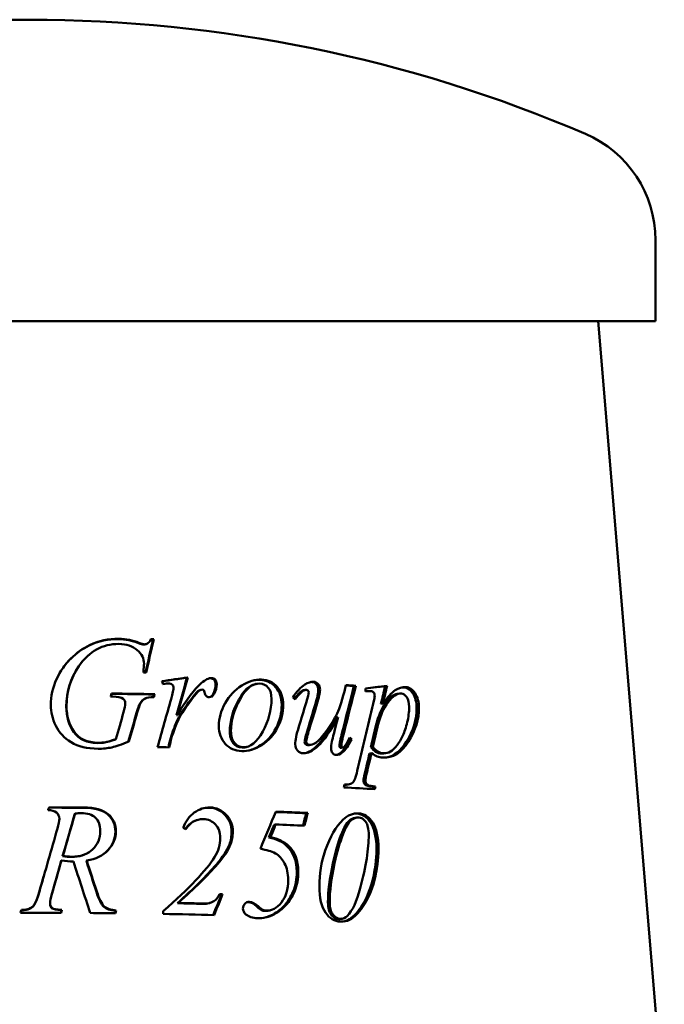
# Model space of a CAD drawing. Header units: millimetres. Extents: x 179 to 1081, y 166 to 725.
# Tile 4 of 4: x 803 to 986, y 446 to 725. Entities that reach past the tile are written whole.
import ezdxf

# ---------------------------------------------------------------- set-up
doc = ezdxf.new("R2010")
doc.units = ezdxf.units.MM
doc.header["$LTSCALE"] = 3
doc.layers.add('Widoczne (ISO)', color=7, linetype='Continuous', lineweight=50)

msp = doc.modelspace()

# ---------------------------------------------------------------- linework, layer by layer
at = {"layer": 'Widoczne (ISO)'}
for p, q in [((983.34, 639.25), (983.34, 662.25)), ((983.34, 639.25), (628.34, 639.25)), ((967.13, 639.25), (985.84, 414.75)), ((836.75, 547.94), (836.93, 548.02)), ((839.14, 547.71), (838.94, 547.62)), ((840.93, 548.95), (841.14, 549.03)), ((850.52, 538.13), (850.79, 538.21)), ((841.17, 533.38), (841.38, 533.47)), ((854.21, 534.6), (854.5, 534.69)), ((857.93, 533.5), (858.23, 533.58)), ((883.6, 534.57), (884.05, 534.65)), ((897.87, 535.78), (898.41, 535.87)), ((906.68, 535.75), (907.27, 535.84)), ((910.16, 533.54), (910.77, 533.62)), ((838.62, 532.21), (838.81, 532.29)), ((852.31, 532.81), (852.58, 532.89)), ((905.53, 530.76), (906.12, 530.84)), ((847.56, 527.47), (847.8, 527.55)), ((892.88, 526.81), (893.39, 526.89)), ((846.95, 524.04), (847.19, 524.12)), ((830.26, 520.6), (830.41, 520.69)), ((845.93, 521.06), (846.16, 521.14)), ((896.69, 520.56), (897.23, 520.64)), ((885.64, 519.09), (885.17, 519.01)), ((894.06, 516.82), (894.57, 516.9)), ((894.74, 518.3), (894.22, 518.21)), ((902.28, 516.67), (902.84, 516.76)), ((902.69, 518.4), (903.26, 518.49)), ((906.91, 516.71), (906.32, 516.63)), ((896.31, 507.88), (895.78, 507.79)), ((903.36, 507.22), (903.93, 507.3)), ((818.74, 499.51), (818.81, 499.59)), ((884.3, 499.68), (884.76, 499.76)), ((898.19, 498.4), (898.72, 498.48)), ((875.26, 496.41), (875.67, 496.5)), ((873.77, 492.81), (874.17, 492.89)), ((814.9, 486.25), (814.95, 486.33)), ((815.28, 487.49), (815.34, 487.57)), ((822.02, 486.2), (822.11, 486.28)), ((808.61, 477.2), (808.63, 477.28)), ((812.22, 476.75), (812.25, 476.84)), ((860.3, 476.62), (860.61, 476.7)), ((803.62, 472.19), (803.6, 472.28)), ((805.81, 472.54), (805.81, 472.62)), ((807.13, 473.54), (807.13, 473.62)), ((812.34, 472.7), (812.38, 472.78)), ((814.99, 472.18), (815.05, 472.26)), ((830.34, 472.05), (830.48, 472.13)), ((847.8, 474.16), (848.04, 474.24)), ((870.34, 473.23), (870.71, 473.31)), ((871.67, 472.21), (872.05, 472.29)), ((894.57, 469.79), (894.07, 469.7)), ((896.13, 469.39), (896.64, 469.47))]:
    msp.add_line(p, q, dxfattribs=at)
for centre, radius, start, end in [((805.84, 324.75), 400, 66.7905, 113.2095), ((950.56, 662.25), 32.78, 0, 66.7905)]:
    msp.add_arc(centre, radius, start, end, dxfattribs=at)
for points, knots in [([(811.94, 530.33), (811.94, 532.92), (812.48, 535.37), (813.56, 537.7), (814.65, 540.02), (816.01, 541.99), (817.64, 543.59), (819.27, 545.19), (821.04, 546.45), (822.94, 547.36)], [0, 0, 0, 0, 1, 1, 1, 2, 2, 2, 3, 3, 3, 3]), ([(838.35, 542.09), (838.35, 543.54), (837.72, 544.83), (836.45, 545.96), (835.18, 547.08), (833.43, 547.66), (831.18, 547.69)], [0, 0, 0, 0, 1, 1, 1, 2, 2, 2, 2]), ([(838.45, 547.58), (838.8, 547.58), (839.11, 547.66), (839.36, 547.83), (839.62, 547.99), (839.95, 548.4), (840.35, 549.04)], [0, 0, 0, 0, 1, 1, 1, 2, 2, 2, 2]), ([(815.16, 540.56), (815.88, 541.65), (816.68, 542.63), (817.57, 543.51), (819.19, 545.11), (820.95, 546.37), (822.84, 547.28)], [1.453805, 1.453805, 1.453805, 1.453805, 2, 2, 2, 3, 3, 3, 3]), ([(857.13, 537.96), (857.6, 537.95), (857.97, 537.8), (858.24, 537.5), (858.51, 537.21), (858.64, 536.79), (858.64, 536.23)], [0, 0, 0, 0, 1, 1, 1, 2, 2, 2, 2]), ([(857.44, 538.04), (857.9, 538.03), (858.27, 537.88), (858.55, 537.59), (858.82, 537.29), (858.95, 536.87), (858.95, 536.32)], [0, 0, 0, 0, 1, 1, 1, 2, 2, 2, 2]), ([(859.57, 524.43), (859.57, 526.6), (860.16, 528.75), (861.34, 530.89), (862.52, 533.03), (864.09, 534.7), (866.04, 535.9), (867.99, 537.1), (869.86, 537.66), (871.65, 537.6)], [0, 0, 0, 0, 1, 1, 1, 2, 2, 2, 3, 3, 3, 3]), ([(869.82, 536.3), (868.18, 535.94), (866.65, 534.49), (865.22, 531.94), (863.52, 528.9), (862.67, 525.86), (862.67, 522.81)], [0.160647, 0.160647, 0.160647, 0.160647, 1, 1, 1, 2, 2, 2, 2]), ([(871.15, 536.47), (869.15, 536.54), (867.28, 535.06), (865.57, 532.02), (863.86, 528.98), (863, 525.94), (863, 522.89)], [0, 0, 0, 0, 1, 1, 1, 2, 2, 2, 2]), ([(874.5, 532.13), (874.49, 533.49), (874.19, 534.55), (873.57, 535.3), (872.95, 536.04), (872.15, 536.44), (871.15, 536.47)], [0, 0, 0, 0, 1, 1, 1, 2, 2, 2, 2]), ([(871.26, 537.52), (873.06, 537.45), (874.52, 536.76), (875.67, 535.44), (876.81, 534.11), (877.38, 532.44), (877.39, 530.4)], [0, 0, 0, 0, 1, 1, 1, 2, 2, 2, 2]), ([(871.65, 537.6), (873.46, 537.54), (874.93, 536.84), (876.08, 535.52), (877.23, 534.2), (877.8, 532.52), (877.81, 530.48)], [0, 0, 0, 0, 1, 1, 1, 2, 2, 2, 2]), ([(885.99, 536.91), (886.51, 536.89), (886.93, 536.66), (887.26, 536.23), (887.59, 535.8), (887.75, 535.27), (887.76, 534.63)], [0, 0, 0, 0, 1, 1, 1, 2, 2, 2, 2]), ([(886.47, 536.99), (886.99, 536.97), (887.41, 536.74), (887.74, 536.31), (888.07, 535.88), (888.24, 535.35), (888.24, 534.71)], [0, 0, 0, 0, 1, 1, 1, 2, 2, 2, 2]), ([(856.79, 532.62), (856.46, 532.62), (856.18, 532.74), (855.95, 532.97), (855.73, 533.19), (855.58, 533.53), (855.52, 533.99)], [0, 0, 0, 0, 1, 1, 1, 2, 2, 2, 2]), ([(883.6, 534.57), (883.38, 534.53), (883.16, 534.44), (882.95, 534.3), (882.65, 534.11), (881.98, 533.42), (880.95, 532.21)], [0.338767, 0.338767, 0.338767, 0.338767, 1, 1, 1, 1.93395, 1.93395, 1.93395, 1.93395]), ([(884.39, 534.67), (884.06, 534.69), (883.73, 534.59), (883.4, 534.39), (883.08, 534.18), (882.33, 533.4), (881.16, 532.03)], [0, 0, 0, 0, 1, 1, 1, 2, 2, 2, 2]), ([(885.03, 534.01), (885.03, 534.17), (884.96, 534.32), (884.83, 534.46), (884.7, 534.59), (884.55, 534.67), (884.39, 534.67)], [0, 0, 0, 0, 1, 1, 1, 2, 2, 2, 2]), ([(885.29, 519.06), (885.74, 519.04), (886.32, 519.26), (887.04, 519.7), (887.76, 520.15), (888.71, 521.18), (889.89, 522.8), (891.06, 524.42), (892.03, 525.94), (892.78, 527.37), (893.53, 528.79), (894.32, 531.07), (895.14, 534.22)], [0, 0, 0, 0, 1, 1, 1, 2, 2, 2, 3, 3, 3, 4, 4, 4, 4]), ([(903.75, 532.99), (903.75, 533.38), (903.65, 533.69), (903.47, 533.92), (903.28, 534.15), (902.99, 534.28), (902.6, 534.3)], [0, 0, 0, 0, 1, 1, 1, 2, 2, 2, 2]), ([(910.16, 533.54), (909.08, 533.39), (908, 532.57), (906.93, 531.09), (905.67, 529.36), (904.75, 527.3), (904.19, 524.89)], [0.143005, 0.143005, 0.143005, 0.143005, 1, 1, 1, 2, 2, 2, 2]), ([(911.32, 533.64), (910.05, 533.72), (908.78, 532.91), (907.52, 531.18), (906.26, 529.45), (905.34, 527.38), (904.76, 524.98)], [0, 0, 0, 0, 1, 1, 1, 2, 2, 2, 2]), ([(906.12, 530.84), (907.4, 532.64), (908.54, 533.88), (909.53, 534.56), (910.53, 535.24), (911.54, 535.55), (912.57, 535.47)], [0, 0, 0, 0, 1, 1, 1, 2, 2, 2, 2]), ([(913.5, 529.85), (913.49, 531.02), (913.27, 531.93), (912.83, 532.59), (912.4, 533.25), (911.9, 533.59), (911.32, 533.64)], [0, 0, 0, 0, 1, 1, 1, 2, 2, 2, 2]), ([(911.95, 535.39), (912.96, 535.32), (913.82, 534.74), (914.54, 533.65), (915.26, 532.56), (915.63, 531.19), (915.64, 529.53)], [0, 0, 0, 0, 1, 1, 1, 2, 2, 2, 2]), ([(912.57, 535.47), (913.59, 535.4), (914.46, 534.82), (915.18, 533.73), (915.91, 532.65), (916.27, 531.27), (916.29, 529.62)], [0, 0, 0, 0, 1, 1, 1, 2, 2, 2, 2]), ([(838.62, 532.21), (838.59, 532.2), (838.56, 532.19), (838.54, 532.17), (838.03, 531.93), (837.6, 531.51), (837.23, 530.91)], [0.944858, 0.944858, 0.944858, 0.944858, 1, 1, 1, 2, 2, 2, 2]), ([(841.17, 532.62), (840.05, 532.62), (839.23, 532.5), (838.73, 532.26), (838.22, 532.01), (837.79, 531.59), (837.42, 530.99)], [0, 0, 0, 0, 1, 1, 1, 2, 2, 2, 2]), ([(866.53, 518.42), (868.49, 518.35), (870.31, 519.83), (871.99, 522.84), (873.67, 525.86), (874.5, 528.95), (874.5, 532.13)], [0, 0, 0, 0, 1, 1, 1, 2, 2, 2, 2]), ([(825.33, 517.98), (822.19, 518.01), (819.64, 518.62), (817.69, 519.81), (815.73, 521), (814.28, 522.57), (813.34, 524.52), (812.41, 526.47), (811.94, 528.41), (811.94, 530.33)], [0, 0, 0, 0, 1, 1, 1, 2, 2, 2, 3, 3, 3, 3]), ([(816.33, 529.93), (816.33, 527.15), (817.05, 524.74), (818.49, 522.7), (819.94, 520.67), (822.16, 519.64), (825.16, 519.61)], [0, 0, 0, 0, 1, 1, 1, 2, 2, 2, 2]), ([(816.39, 530.02), (816.39, 527.23), (817.12, 524.82), (818.57, 522.79), (820.02, 520.75), (822.26, 519.72), (825.28, 519.69)], [0, 0, 0, 0, 1, 1, 1, 2, 2, 2, 2]), ([(877.81, 530.48), (877.81, 528.27), (877.28, 526.11), (876.22, 523.99), (875.15, 521.88), (873.66, 520.23), (871.73, 519.03), (869.8, 517.84), (867.9, 517.27), (866.05, 517.33)], [0, 0, 0, 0, 1, 1, 1, 2, 2, 2, 3, 3, 3, 3]), ([(877.39, 530.4), (877.39, 528.19), (876.87, 526.03), (875.8, 523.91), (874.74, 521.8), (873.26, 520.14), (871.34, 518.95), (870.23, 518.26), (869.14, 517.78), (868.06, 517.51)], [0, 0, 0, 0, 1, 1, 1, 2, 2, 2, 2.577549, 2.577549, 2.577549, 2.577549]), ([(916.29, 529.62), (916.32, 526.38), (915.35, 523.18), (913.32, 519.99), (911.29, 516.81), (908.87, 515.31), (906.02, 515.49)], [0, 0, 0, 0, 1, 1, 1, 2, 2, 2, 2]), ([(906.31, 516.69), (906.95, 516.65), (907.59, 516.82), (908.23, 517.2), (908.87, 517.58), (909.49, 518.17), (910.1, 518.96), (910.7, 519.76), (911.24, 520.68), (911.71, 521.74), (912.19, 522.79), (912.61, 524.05), (912.97, 525.5), (913.33, 526.95), (913.51, 528.4), (913.5, 529.85)], [0, 0, 0, 0, 1, 1, 1, 2, 2, 2, 3, 3, 3, 4, 4, 4, 5, 5, 5, 5]), ([(915.64, 529.53), (915.67, 526.3), (914.71, 523.09), (912.69, 519.91), (911.09, 517.37), (909.23, 515.9), (907.11, 515.5)], [0, 0, 0, 0, 1, 1, 1, 1.796939, 1.796939, 1.796939, 1.796939]), ([(893.39, 526.89), (891.18, 522.93), (889.28, 520.22), (887.75, 518.77), (886.21, 517.32), (884.78, 516.62), (883.46, 516.68)], [0, 0, 0, 0, 1, 1, 1, 2, 2, 2, 2]), ([(892.88, 526.81), (890.68, 522.84), (888.8, 520.13), (887.27, 518.68), (886.13, 517.61), (885.06, 516.95), (884.05, 516.7)], [0, 0, 0, 0, 1, 1, 1, 1.742132, 1.742132, 1.742132, 1.742132]), ([(866.05, 517.33), (864.15, 517.39), (862.59, 518.08), (861.39, 519.4), (860.18, 520.72), (859.57, 522.4), (859.57, 524.43)], [0, 0, 0, 0, 1, 1, 1, 2, 2, 2, 2]), ([(862.67, 522.81), (862.67, 521.41), (863.01, 520.32), (863.67, 519.55), (864.34, 518.77), (865.18, 518.36), (866.18, 518.33)], [0, 0, 0, 0, 1, 1, 1, 2, 2, 2, 2]), ([(863, 522.89), (863.01, 521.49), (863.34, 520.41), (864.01, 519.63), (864.68, 518.85), (865.52, 518.45), (866.53, 518.42)], [0, 0, 0, 0, 1, 1, 1, 2, 2, 2, 2]), ([(825.16, 519.61), (825.91, 519.6), (826.61, 519.66), (827.27, 519.78), (827.93, 519.91), (828.93, 520.18), (830.26, 520.6)], [0, 0, 0, 0, 1, 1, 1, 2, 2, 2, 2]), ([(825.28, 519.69), (826.02, 519.69), (826.73, 519.74), (827.39, 519.87), (828.06, 519.99), (829.06, 520.26), (830.41, 520.69)], [0, 0, 0, 0, 1, 1, 1, 2, 2, 2, 2]), ([(834.06, 520.03), (832.06, 519.19), (830.45, 518.64), (829.22, 518.37), (827.99, 518.1), (826.69, 517.97), (825.33, 517.98)], [0, 0, 0, 0, 1, 1, 1, 2, 2, 2, 2]), ([(883.89, 519.95), (883.89, 519.66), (883.98, 519.43), (884.14, 519.26), (884.31, 519.09), (884.54, 518.99), (884.83, 518.98)], [0, 0, 0, 0, 1, 1, 1, 2, 2, 2, 2]), ([(884.35, 520.03), (884.35, 519.74), (884.44, 519.51), (884.6, 519.34), (884.77, 519.17), (885, 519.08), (885.29, 519.06)], [0, 0, 0, 0, 1, 1, 1, 2, 2, 2, 2]), ([(894.65, 518.29), (894.82, 518.28), (895, 518.38), (895.19, 518.58), (895.39, 518.78), (895.88, 519.65), (896.66, 521.18)], [0, 0, 0, 0, 1, 1, 1, 2, 2, 2, 2]), ([(883.46, 516.68), (882.84, 516.71), (882.31, 516.96), (881.87, 517.44), (881.44, 517.93), (881.22, 518.52), (881.22, 519.24)], [0, 0, 0, 0, 1, 1, 1, 2, 2, 2, 2]), ([(892.8, 516.24), (892.38, 516.26), (892.04, 516.44), (891.77, 516.78), (891.51, 517.12), (891.38, 517.54), (891.38, 518.04)], [0, 0, 0, 0, 1, 1, 1, 2, 2, 2, 2]), ([(893.77, 518.93), (893.78, 518.69), (893.81, 518.51), (893.87, 518.39), (893.93, 518.27), (894.02, 518.21), (894.13, 518.21)], [0, 0, 0, 0, 1, 1, 1, 2, 2, 2, 2]), ([(894.29, 519.02), (894.29, 518.77), (894.32, 518.59), (894.39, 518.48), (894.45, 518.36), (894.54, 518.3), (894.65, 518.29)], [0, 0, 0, 0, 1, 1, 1, 2, 2, 2, 2]), ([(906.02, 515.49), (905.42, 515.52), (904.89, 515.63), (904.42, 515.82), (903.95, 516), (903.42, 516.31), (902.84, 516.76)], [0, 0, 0, 0, 1, 1, 1, 2, 2, 2, 2]), ([(895.18, 507.8), (896.35, 507.8), (897.14, 507.99), (897.54, 508.38), (897.95, 508.76), (898.37, 509.88), (898.8, 511.72)], [0, 0, 0, 0, 1, 1, 1, 2, 2, 2, 2]), ([(900.56, 508.92), (900.57, 508.6), (900.64, 508.32), (900.78, 508.08), (900.93, 507.84), (901.16, 507.66), (901.47, 507.52), (901.79, 507.37), (902.42, 507.28), (903.36, 507.22)], [0, 0, 0, 0, 1, 1, 1, 2, 2, 2, 3, 3, 3, 3]), ([(901.12, 509.01), (901.12, 508.68), (901.19, 508.4), (901.33, 508.16), (901.48, 507.93), (901.71, 507.74), (902.03, 507.6), (902.35, 507.46), (902.99, 507.36), (903.93, 507.3)], [0, 0, 0, 0, 1, 1, 1, 2, 2, 2, 3, 3, 3, 3]), ([(814.36, 498.15), (814.36, 498.82), (814.08, 499.39), (813.53, 499.87), (812.97, 500.34), (812.18, 500.57), (811.15, 500.56)], [0, 0, 0, 0, 1, 1, 1, 2, 2, 2, 2]), ([(821.09, 501.23), (824.35, 501.21), (826.68, 500.57), (828.11, 499.32), (829.53, 498.08), (830.24, 496.44), (830.24, 494.42)], [0, 0, 0, 0, 1, 1, 1, 2, 2, 2, 2]), ([(821.18, 501.31), (824.45, 501.29), (826.8, 500.65), (828.23, 499.4), (829.67, 498.16), (830.38, 496.53), (830.38, 494.51)], [0, 0, 0, 0, 1, 1, 1, 2, 2, 2, 2]), ([(849.43, 495.51), (850.16, 497.4), (851.22, 498.85), (852.61, 499.87), (854.01, 500.88), (855.51, 501.37), (857.11, 501.33)], [0, 0, 0, 0, 1, 1, 1, 2, 2, 2, 2]), ([(856.82, 501.25), (858.62, 501.2), (860.13, 500.51), (861.35, 499.17), (862.58, 497.83), (863.19, 496.24), (863.19, 494.4)], [0, 0, 0, 0, 1, 1, 1, 2, 2, 2, 2]), ([(857.11, 501.33), (858.92, 501.28), (860.44, 500.59), (861.67, 499.25), (862.9, 497.92), (863.52, 496.33), (863.52, 494.49)], [0, 0, 0, 0, 1, 1, 1, 2, 2, 2, 2]), ([(825.96, 494.65), (825.96, 496.28), (825.51, 497.54), (824.6, 498.41), (823.69, 499.29), (822.31, 499.74), (820.47, 499.75)], [0, 0, 0, 0, 1, 1, 1, 2, 2, 2, 2]), ([(859.97, 492.71), (859.97, 494.24), (859.52, 495.5), (858.63, 496.48), (857.73, 497.47), (856.56, 497.98), (855.12, 498.01)], [0, 0, 0, 0, 1, 1, 1, 2, 2, 2, 2]), ([(898.19, 498.4), (897.64, 498.31), (897.07, 498.03), (896.5, 497.54), (895.75, 496.92), (894.98, 495.57), (894.19, 493.49), (893.4, 491.42), (892.63, 488.74), (891.9, 485.44)], [0.227658, 0.227658, 0.227658, 0.227658, 1, 1, 1, 2, 2, 2, 3, 3, 3, 3]), ([(899.22, 498.51), (898.5, 498.55), (897.77, 498.25), (897.02, 497.63), (896.27, 497), (895.5, 495.65), (894.7, 493.58), (893.9, 491.5), (893.13, 488.82), (892.39, 485.52)], [0, 0, 0, 0, 1, 1, 1, 2, 2, 2, 3, 3, 3, 3]), ([(898.63, 499.57), (900.22, 499.48), (901.54, 498.62), (902.62, 496.99), (903.69, 495.35), (904.23, 492.84), (904.25, 489.46)], [0, 0, 0, 0, 1, 1, 1, 2, 2, 2, 2]), ([(899.17, 499.65), (900.77, 499.57), (902.1, 498.7), (903.18, 497.07), (904.26, 495.44), (904.8, 492.93), (904.82, 489.55)], [0, 0, 0, 0, 1, 1, 1, 2, 2, 2, 2]), ([(902.06, 493.59), (902.05, 495.21), (901.76, 496.43), (901.2, 497.23), (900.63, 498.04), (899.97, 498.46), (899.22, 498.51)], [0, 0, 0, 0, 1, 1, 1, 2, 2, 2, 2]), ([(817.83, 487.36), (820.34, 487.35), (822.33, 488.04), (823.78, 489.43), (825.23, 490.83), (825.96, 492.57), (825.96, 494.65)], [0, 0, 0, 0, 1, 1, 1, 2, 2, 2, 2]), ([(830.38, 494.51), (830.38, 492.59), (829.65, 490.84), (828.17, 489.26), (826.7, 487.68), (824.68, 486.69), (822.11, 486.28)], [0, 0, 0, 0, 1, 1, 1, 2, 2, 2, 2]), ([(830.24, 494.42), (830.24, 492.5), (829.51, 490.75), (828.05, 489.17), (827.64, 488.73), (827.19, 488.34), (826.69, 487.99)], [0, 0, 0, 0, 1, 1, 1, 1.278878, 1.278878, 1.278878, 1.278878]), ([(879.21, 480.76), (879.2, 482.59), (878.86, 484.16), (878.18, 485.48), (877.5, 486.8), (876.64, 487.74), (875.58, 488.31), (874.52, 488.88), (873.11, 489.3), (871.34, 489.57)], [0, 0, 0, 0, 1, 1, 1, 2, 2, 2, 3, 3, 3, 3]), ([(904.25, 489.46), (904.27, 486.55), (903.9, 483.61), (903.13, 480.63), (902.36, 477.65), (901.25, 475.1), (899.8, 472.97)], [0, 0, 0, 0, 1, 1, 1, 2, 2, 2, 2]), ([(904.82, 489.55), (904.84, 486.63), (904.46, 483.69), (903.69, 480.71), (902.91, 477.73), (901.8, 475.18), (900.33, 473.05)], [0, 0, 0, 0, 1, 1, 1, 2, 2, 2, 2]), ([(882.08, 483.16), (882.09, 481.11), (881.75, 479.27), (881.07, 477.65), (880.38, 476.03), (879.55, 474.68), (878.55, 473.6), (877.56, 472.52), (876.49, 471.68), (875.33, 471.07)], [0, 0, 0, 0, 1, 1, 1, 2, 2, 2, 3, 3, 3, 3]), ([(873.07, 472.06), (874.61, 472), (876.02, 472.78), (877.3, 474.38), (878.58, 475.98), (879.21, 478.11), (879.21, 480.76)], [0, 0, 0, 0, 1, 1, 1, 2, 2, 2, 2]), ([(881.65, 483.08), (881.65, 481.03), (881.32, 479.19), (880.64, 477.57), (879.96, 475.94), (879.13, 474.59), (878.14, 473.52), (877.15, 472.44), (876.08, 471.6), (874.94, 470.99)], [0, 0, 0, 0, 1, 1, 1, 2, 2, 2, 3, 3, 3, 3]), ([(894.01, 468.95), (892.34, 469.03), (890.93, 469.88), (889.79, 471.51), (888.65, 473.13), (888.07, 475.64), (888.06, 479.04)], [0, 0, 0, 0, 1, 1, 1, 2, 2, 2, 2]), ([(824.85, 477.41), (825.56, 475.25), (826.27, 473.85), (826.96, 473.19), (827.65, 472.53), (828.78, 472.15), (830.34, 472.05)], [0, 0, 0, 0, 1, 1, 1, 2, 2, 2, 2]), ([(824.96, 477.49), (825.68, 475.34), (826.38, 473.93), (827.08, 473.27), (827.78, 472.61), (828.91, 472.23), (830.48, 472.13)], [0, 0, 0, 0, 1, 1, 1, 2, 2, 2, 2]), ([(855.3, 474.08), (856.46, 474.05), (857.42, 474.27), (858.16, 474.75), (858.91, 475.23), (859.45, 475.88), (859.77, 476.72)], [0, 0, 0, 0, 1, 1, 1, 2, 2, 2, 2]), ([(866.4, 472.69), (866.4, 473.23), (866.58, 473.68), (866.94, 474.04), (867.3, 474.41), (867.74, 474.58), (868.26, 474.56)], [0, 0, 0, 0, 1, 1, 1, 2, 2, 2, 2]), ([(890.5, 474.38), (890.5, 472.85), (890.8, 471.7), (891.38, 470.91), (891.97, 470.13), (892.67, 469.71), (893.48, 469.67)], [0, 0, 0, 0, 1, 1, 1, 2, 2, 2, 2]), ([(890.98, 474.46), (890.99, 472.94), (891.28, 471.78), (891.87, 470.99), (892.46, 470.21), (893.16, 469.8), (893.98, 469.75)], [0, 0, 0, 0, 1, 1, 1, 2, 2, 2, 2])]:
    msp.add_open_spline(points, degree=3, knots=knots, dxfattribs=at)
for points in [[(831.18, 547.69), (826.59, 547.75), (822.82, 545.64), (819.89, 541.38)], [(822.84, 547.28), (825.45, 548.53), (828.19, 549.13), (831.03, 549.1)], [(822.94, 547.36), (825.57, 548.61), (828.32, 549.22), (831.18, 549.18)], [(831.03, 549.1), (833.13, 549.07), (835.04, 548.68), (836.75, 547.94)], [(831.18, 549.18), (833.3, 549.15), (835.21, 548.77), (836.93, 548.02)], [(836.75, 547.94), (837.43, 547.65), (837.94, 547.51), (838.26, 547.5)], [(836.93, 548.02), (837.62, 547.74), (838.13, 547.59), (838.45, 547.58)], [(838.26, 547.5), (838.51, 547.5), (838.74, 547.54), (838.94, 547.62)], [(840.93, 548.95), (840.21, 545.84), (839.5, 542.74), (838.78, 539.64)], [(841.14, 549.03), (840.41, 545.9), (839.68, 542.77), (838.95, 539.64)], [(840.29, 548.96), (840.5, 548.95), (840.72, 548.95), (840.93, 548.95)], [(840.35, 549.04), (840.61, 549.04), (840.87, 549.03), (841.14, 549.03)], [(822.98, 544.82), (821.83, 543.88), (820.77, 542.71), (819.8, 541.29)], [(822.97, 544.82), (822.99, 544.84), (823.01, 544.85), (823.03, 544.87)], [(838.16, 539.65), (838.29, 540.76), (838.35, 541.57), (838.35, 542.09)], [(815.16, 540.56), (815.15, 540.55), (815.15, 540.54), (815.14, 540.53)], [(819.8, 541.29), (817.49, 537.92), (816.33, 534.13), (816.33, 529.93)], [(819.89, 541.38), (817.56, 538.01), (816.39, 534.22), (816.39, 530.02)], [(838.95, 539.64), (838.69, 539.64), (838.43, 539.65), (838.16, 539.65)], [(843.44, 537.14), (845.9, 537.5), (848.35, 537.86), (850.79, 538.21)], [(843.73, 536.33), (843.63, 536.6), (843.53, 536.87), (843.44, 537.14)], [(843.46, 537.09), (845.82, 537.44), (848.18, 537.79), (850.52, 538.13)], [(845.3, 536.5), (845.01, 536.5), (844.49, 536.45), (843.73, 536.33)], [(846.4, 536.13), (846.11, 536.37), (845.75, 536.49), (845.3, 536.5)], [(850.52, 538.13), (849.54, 534.58), (848.55, 531.02), (847.56, 527.47)], [(850.79, 538.21), (849.79, 534.66), (848.8, 531.11), (847.8, 527.55)], [(847.8, 527.55), (850.34, 531.9), (852.61, 534.92), (854.63, 536.63)], [(854.63, 536.63), (855.78, 537.59), (856.72, 538.06), (857.44, 538.04)], [(856.7, 537.92), (856.85, 537.95), (857, 537.96), (857.13, 537.96)], [(858.64, 536.23), (858.64, 535.27), (858.41, 534.36), (857.93, 533.5)], [(858.95, 536.32), (858.95, 535.36), (858.72, 534.44), (858.23, 533.58)], [(869.41, 537.36), (870.04, 537.49), (870.65, 537.54), (871.26, 537.52)], [(869.82, 536.3), (869.94, 536.33), (870.07, 536.36), (870.19, 536.38)], [(883.95, 536.16), (884.87, 536.75), (885.7, 537.03), (886.47, 536.99)], [(885.57, 536.9), (885.71, 536.91), (885.85, 536.92), (885.99, 536.91)], [(828.88, 532.79), (828.96, 533.08), (829.04, 533.36), (829.12, 533.65)], [(829.09, 533.56), (833.14, 533.52), (837.17, 533.46), (841.17, 533.38)], [(829.12, 533.65), (833.23, 533.6), (837.32, 533.54), (841.38, 533.47)], [(841.17, 533.38), (841.11, 533.13), (841.04, 532.87), (840.98, 532.62)], [(841.38, 533.47), (841.31, 533.18), (841.24, 532.9), (841.17, 532.62)], [(846.02, 532.06), (846.48, 533.65), (846.71, 534.77), (846.71, 535.44)], [(846.71, 535.44), (846.71, 535.72), (846.6, 535.95), (846.4, 536.13)], [(853.97, 534.5), (853.59, 534.3), (853.04, 533.74), (852.31, 532.81)], [(854.25, 534.59), (853.88, 534.38), (853.32, 533.82), (852.58, 532.89)], [(854.21, 534.6), (854.13, 534.58), (854.05, 534.54), (853.97, 534.5)], [(854.93, 534.74), (854.68, 534.75), (854.46, 534.69), (854.25, 534.59)], [(855.33, 534.56), (855.22, 534.67), (855.09, 534.74), (854.93, 534.74)], [(855.52, 533.99), (855.49, 534.27), (855.43, 534.46), (855.33, 534.56)], [(858.23, 533.58), (857.91, 532.92), (857.43, 532.6), (856.79, 532.62)], [(857.93, 533.5), (857.71, 533.06), (857.43, 532.78), (857.09, 532.63)], [(880.55, 532.55), (881.63, 534.21), (882.77, 535.41), (883.95, 536.16)], [(884.3, 530.99), (884.78, 532.6), (885.03, 533.6), (885.03, 534.01)], [(887.76, 534.63), (887.76, 533.83), (887.47, 532.44), (886.87, 530.45)], [(888.24, 534.71), (888.24, 533.92), (887.95, 532.52), (887.35, 530.54)], [(897.87, 535.78), (896.77, 531.41), (895.65, 527.03), (894.53, 522.65)], [(898.41, 535.87), (897.3, 531.49), (896.18, 527.11), (895.05, 522.73)], [(895.14, 534.22), (895.29, 534.82), (895.43, 535.42), (895.57, 536.02)], [(895.55, 535.91), (896.32, 535.87), (897.1, 535.83), (897.87, 535.78)], [(895.57, 536.02), (896.53, 535.97), (897.47, 535.92), (898.41, 535.87)], [(901.11, 535.1), (903.2, 535.35), (905.25, 535.6), (907.27, 535.84)], [(901.11, 535.08), (903, 535.31), (904.85, 535.53), (906.68, 535.75)], [(901.12, 534.25), (901.12, 534.53), (901.12, 534.82), (901.11, 535.1)], [(902.6, 534.3), (902.25, 534.33), (901.76, 534.31), (901.12, 534.25)], [(906.68, 535.75), (906.3, 534.09), (905.92, 532.42), (905.53, 530.76)], [(907.27, 535.84), (906.89, 534.17), (906.51, 532.51), (906.12, 530.84)], [(911.4, 535.39), (911.58, 535.4), (911.76, 535.4), (911.95, 535.39)], [(829.48, 532.79), (829.28, 532.79), (829.08, 532.79), (828.88, 532.79)], [(832.47, 532.12), (831.85, 532.55), (830.86, 532.77), (829.48, 532.79)], [(833.02, 530.89), (833.02, 531.42), (832.84, 531.83), (832.47, 532.12)], [(832.56, 528.35), (832.87, 529.41), (833.02, 530.25), (833.02, 530.89)], [(837.23, 530.91), (836.99, 530.52), (836.6, 529.37), (836.06, 527.46)], [(837.42, 530.99), (837.18, 530.61), (836.78, 529.46), (836.24, 527.54)], [(842.18, 518.43), (843.46, 522.98), (844.74, 527.52), (846.02, 532.06)], [(852.31, 532.81), (851.14, 531.41), (849.86, 529.57), (848.48, 527.31)], [(852.58, 532.89), (851.4, 531.49), (850.12, 529.65), (848.73, 527.39)], [(881.16, 532.03), (880.96, 532.2), (880.75, 532.37), (880.55, 532.55)], [(882.26, 524.27), (882.94, 526.51), (883.62, 528.75), (884.3, 530.99)], [(898.8, 511.72), (900.34, 518.07), (901.85, 524.41), (903.34, 530.75)], [(903.34, 530.75), (903.62, 531.95), (903.75, 532.7), (903.75, 532.99)], [(830.41, 520.69), (831.13, 523.24), (831.84, 525.8), (832.56, 528.35)], [(886.87, 530.45), (886.18, 528.14), (885.47, 525.83), (884.77, 523.52)], [(887.35, 530.54), (886.65, 528.23), (885.94, 525.92), (885.23, 523.61)], [(836.06, 527.46), (835.34, 524.96), (834.62, 522.46), (833.9, 519.96)], [(836.24, 527.54), (835.51, 525.04), (834.79, 522.53), (834.06, 520.03)], [(848.48, 527.31), (847.88, 526.34), (847.37, 525.25), (846.95, 524.04)], [(848.73, 527.39), (848.13, 526.42), (847.61, 525.34), (847.19, 524.12)], [(891.62, 520.01), (891.83, 521.01), (892.43, 523.3), (893.39, 526.89)], [(846.95, 524.04), (846.35, 522.39), (846.01, 521.4), (845.93, 521.06)], [(847.19, 524.12), (846.59, 522.48), (846.24, 521.48), (846.16, 521.14)], [(881.22, 519.24), (881.22, 520.35), (881.56, 522.02), (882.26, 524.27)], [(884.77, 523.52), (884.18, 521.65), (883.89, 520.45), (883.89, 519.95)], [(885.23, 523.61), (884.64, 521.73), (884.35, 520.54), (884.35, 520.03)], [(894.53, 522.65), (894.02, 520.69), (893.77, 519.45), (893.77, 518.93)], [(895.05, 522.73), (894.54, 520.78), (894.29, 519.54), (894.29, 519.02)], [(904.19, 524.89), (903.69, 522.73), (903.19, 520.57), (902.69, 518.4)], [(904.76, 524.98), (904.26, 522.81), (903.76, 520.65), (903.26, 518.49)], [(845.93, 521.06), (845.71, 520.16), (845.49, 519.27), (845.27, 518.38)], [(846.16, 521.14), (845.93, 520.22), (845.7, 519.3), (845.47, 518.37)], [(891.38, 518.04), (891.37, 518.55), (891.46, 519.2), (891.62, 520.01)], [(896.69, 520.56), (895.85, 518.81), (894.97, 517.57), (894.06, 516.82)], [(897.23, 520.64), (896.38, 518.9), (895.49, 517.65), (894.57, 516.9)], [(896.46, 520.79), (896.54, 520.71), (896.62, 520.63), (896.69, 520.56)], [(896.66, 521.18), (896.85, 521), (897.04, 520.82), (897.23, 520.64)], [(845.47, 518.37), (844.38, 518.39), (843.28, 518.41), (842.18, 518.43)], [(866.18, 518.33), (866.5, 518.32), (866.81, 518.35), (867.12, 518.42)], [(867.48, 518.51), (867.36, 518.48), (867.24, 518.45), (867.12, 518.42)], [(884.83, 518.98), (884.93, 518.98), (885.05, 518.98), (885.17, 519.01)], [(894.57, 516.9), (893.97, 516.43), (893.38, 516.21), (892.8, 516.24)], [(894.06, 516.82), (893.69, 516.53), (893.34, 516.34), (892.98, 516.24)], [(894.13, 518.21), (894.16, 518.21), (894.19, 518.21), (894.22, 518.21)], [(902.28, 516.67), (901.84, 514.81), (901.4, 512.94), (900.96, 511.07)], [(902.84, 516.76), (902.4, 514.89), (901.96, 513.02), (901.51, 511.15)], [(902.69, 518.4), (903.45, 517.28), (904.46, 516.69), (905.73, 516.6)], [(903.26, 518.49), (904.02, 517.37), (905.04, 516.77), (906.31, 516.69)], [(905.73, 516.6), (905.93, 516.59), (906.12, 516.6), (906.32, 516.63)], [(900.96, 511.07), (900.69, 509.98), (900.56, 509.26), (900.56, 508.92)], [(901.51, 511.15), (901.25, 510.06), (901.11, 509.35), (901.12, 509.01)], [(894.99, 507), (895.05, 507.27), (895.12, 507.53), (895.18, 507.8)], [(903.75, 506.51), (900.89, 506.68), (897.97, 506.85), (894.99, 507)], [(895.16, 507.73), (895.38, 507.74), (895.59, 507.76), (895.78, 507.79)], [(903.36, 507.22), (903.31, 506.99), (903.26, 506.77), (903.21, 506.54)], [(903.93, 507.3), (903.87, 507.04), (903.81, 506.77), (903.75, 506.51)], [(811.15, 500.56), (811.24, 500.82), (811.33, 501.09), (811.42, 501.36)], [(811.39, 501.28), (814.63, 501.27), (817.87, 501.25), (821.09, 501.23)], [(811.42, 501.36), (814.68, 501.35), (817.93, 501.34), (821.18, 501.31)], [(854.84, 501.01), (855.48, 501.19), (856.14, 501.27), (856.82, 501.25)], [(871.34, 489.57), (872.81, 493.09), (874.26, 496.61), (875.7, 500.13)], [(875.66, 500.03), (878.58, 499.92), (881.46, 499.81), (884.3, 499.68)], [(875.7, 500.13), (878.76, 500.02), (881.78, 499.89), (884.76, 499.76)], [(813.82, 495.35), (814.18, 496.55), (814.36, 497.48), (814.36, 498.15)], [(818.74, 499.51), (817.59, 495.51), (816.44, 491.5), (815.28, 487.49)], [(818.81, 499.59), (817.66, 495.59), (816.5, 491.58), (815.34, 487.57)], [(820.47, 499.75), (820, 499.76), (819.45, 499.7), (818.81, 499.59)], [(853.19, 497.71), (851.98, 497.35), (850.93, 496.52), (850.04, 495.22)], [(855.12, 498.01), (853.13, 498.06), (851.49, 497.11), (850.19, 495.15)], [(853.19, 497.71), (853.28, 497.74), (853.37, 497.77), (853.46, 497.8)], [(884.3, 499.68), (884.01, 498.51), (883.72, 497.35), (883.43, 496.18)], [(884.76, 499.76), (884.46, 498.56), (884.15, 497.36), (883.85, 496.17)], [(889.73, 489.09), (891.06, 493), (892.74, 495.92), (894.76, 497.87)], [(894.76, 497.87), (896.09, 499.15), (897.56, 499.74), (899.17, 499.65)], [(897.76, 499.55), (898.05, 499.58), (898.34, 499.59), (898.63, 499.57)], [(808.63, 477.28), (810.36, 483.31), (812.09, 489.33), (813.82, 495.35)], [(850.19, 495.15), (849.94, 495.27), (849.69, 495.39), (849.43, 495.51)], [(863.19, 494.4), (863.19, 493.1), (862.98, 491.9), (862.55, 490.81)], [(863.52, 494.49), (863.52, 493.18), (863.31, 491.99), (862.88, 490.89)], [(875.26, 496.41), (874.77, 495.21), (874.27, 494.01), (873.77, 492.81)], [(875.67, 496.5), (875.17, 495.29), (874.67, 494.09), (874.17, 492.89)], [(883.85, 496.17), (881.16, 496.28), (878.43, 496.39), (875.67, 496.5)], [(858.36, 487.23), (859.44, 488.96), (859.97, 490.79), (859.97, 492.71)], [(873.77, 492.81), (875.97, 492.35), (877.66, 491.55), (878.85, 490.39)], [(874.17, 492.89), (876.38, 492.44), (878.07, 491.63), (879.27, 490.47)], [(899.65, 478.46), (901.29, 484.63), (902.08, 489.67), (902.06, 493.59)], [(817.77, 487.28), (820.04, 487.27), (821.88, 487.84), (823.28, 489)], [(823.39, 489.09), (823.36, 489.06), (823.32, 489.03), (823.28, 489)], [(862.55, 490.81), (861.87, 489.12), (860.65, 487.24), (858.86, 485.15)], [(862.88, 490.89), (862.2, 489.2), (860.96, 487.32), (859.16, 485.23)], [(878.85, 490.39), (880.71, 488.59), (881.64, 486.15), (881.65, 483.08)], [(879.27, 490.47), (881.15, 488.67), (882.07, 486.24), (882.08, 483.16)], [(888.06, 479.04), (888.05, 482.41), (888.61, 485.76), (889.73, 489.09)], [(814.9, 486.25), (814, 483.08), (813.11, 479.92), (812.22, 476.75)], [(814.95, 486.33), (814.05, 483.16), (813.15, 480), (812.25, 476.84)], [(818.35, 485.97), (817.26, 485.96), (816.12, 486.08), (814.95, 486.33)], [(815.28, 487.49), (816.23, 487.35), (817.05, 487.28), (817.77, 487.28)], [(815.34, 487.57), (816.29, 487.44), (817.12, 487.37), (817.83, 487.36)], [(823.11, 471.4), (821.52, 476.26), (819.94, 481.11), (818.35, 485.97)], [(822.02, 486.2), (822.96, 483.27), (823.91, 480.34), (824.85, 477.41)], [(822.11, 486.28), (823.06, 483.35), (824.01, 480.42), (824.96, 477.49)], [(843.79, 471.93), (851.23, 478.44), (856.03, 483.52), (858.36, 487.23)], [(858.86, 485.15), (856.12, 481.97), (852.45, 478.31), (847.8, 474.16)], [(859.16, 485.23), (856.41, 482.05), (852.72, 478.4), (848.04, 474.24)], [(891.9, 485.44), (890.96, 481.13), (890.49, 477.44), (890.5, 474.38)], [(892.39, 485.52), (891.44, 481.21), (890.97, 477.52), (890.98, 474.46)], [(808.61, 477.2), (809.06, 478.78), (809.52, 480.37), (809.97, 481.95)], [(810.02, 482.12), (810, 482.06), (809.99, 482.01), (809.97, 481.95)], [(895.97, 470.53), (897.42, 472.05), (898.64, 474.69), (899.65, 478.46)], [(807.13, 473.62), (807.61, 474.32), (808.11, 475.54), (808.63, 477.28)], [(807.13, 473.54), (807.6, 474.24), (808.09, 475.46), (808.61, 477.2)], [(812.22, 476.75), (811.88, 475.68), (811.71, 474.78), (811.71, 474.04)], [(812.25, 476.84), (811.91, 475.76), (811.74, 474.86), (811.74, 474.13)], [(860.3, 476.62), (859.53, 474.68), (858.75, 472.75), (857.98, 470.81)], [(860.61, 476.7), (859.82, 474.73), (859.03, 472.77), (858.24, 470.8)], [(859.74, 476.63), (859.93, 476.63), (860.11, 476.62), (860.3, 476.62)], [(859.77, 476.72), (860.05, 476.71), (860.33, 476.71), (860.61, 476.7)], [(803.36, 471.47), (803.44, 471.74), (803.52, 472.01), (803.6, 472.28)], [(803.4, 471.47), (803.47, 471.71), (803.54, 471.95), (803.62, 472.19)], [(803.6, 472.28), (804.68, 472.33), (805.42, 472.44), (805.81, 472.62)], [(803.62, 472.19), (804.69, 472.24), (805.42, 472.36), (805.81, 472.54)], [(805.81, 472.62), (806.41, 472.87), (806.86, 473.2), (807.13, 473.62)], [(805.81, 472.54), (806.41, 472.78), (806.85, 473.12), (807.13, 473.54)], [(811.71, 474.04), (811.71, 473.47), (811.92, 473.03), (812.34, 472.7)], [(811.74, 474.13), (811.74, 473.56), (811.95, 473.11), (812.38, 472.78)], [(812.34, 472.7), (812.66, 472.47), (813.55, 472.3), (814.99, 472.18)], [(812.38, 472.78), (812.7, 472.55), (813.59, 472.38), (815.05, 472.26)], [(814.99, 472.18), (814.93, 471.94), (814.86, 471.69), (814.8, 471.45)], [(815.05, 472.26), (814.97, 471.99), (814.9, 471.72), (814.83, 471.45)], [(830.34, 472.05), (830.27, 471.81), (830.2, 471.57), (830.13, 471.33)], [(830.48, 472.13), (830.4, 471.87), (830.32, 471.6), (830.24, 471.33)], [(843.79, 471.13), (843.79, 471.4), (843.79, 471.66), (843.79, 471.93)], [(847.8, 474.16), (850.22, 474.11), (852.63, 474.05), (855.02, 474)], [(848.04, 474.24), (850.47, 474.19), (852.9, 474.14), (855.3, 474.08)], [(855.02, 474), (855.68, 473.98), (856.28, 474.05), (856.8, 474.2)], [(857.1, 474.28), (857, 474.25), (856.9, 474.22), (856.8, 474.2)], [(867.23, 471.01), (866.68, 471.47), (866.41, 472.03), (866.4, 472.69)], [(867.6, 474.47), (867.7, 474.48), (867.8, 474.48), (867.91, 474.48)], [(867.91, 474.48), (868.64, 474.46), (869.45, 474.04), (870.34, 473.23)], [(868.26, 474.56), (868.99, 474.54), (869.81, 474.12), (870.71, 473.31)], [(870.34, 473.23), (870.88, 472.72), (871.33, 472.38), (871.67, 472.21)], [(870.71, 473.31), (871.26, 472.8), (871.7, 472.46), (872.05, 472.29)], [(871.67, 472.21), (871.96, 472.07), (872.3, 471.99), (872.69, 471.98)], [(872.05, 472.29), (872.34, 472.15), (872.68, 472.07), (873.07, 472.06)], [(872.69, 471.98), (873.03, 471.96), (873.37, 471.99), (873.69, 472.06)], [(874.09, 472.15), (873.96, 472.12), (873.83, 472.09), (873.69, 472.06)], [(899.8, 472.97), (898.64, 471.29), (897.42, 470.1), (896.13, 469.39)], [(900.33, 473.05), (899.17, 471.38), (897.94, 470.18), (896.64, 469.47)], [(814.83, 471.45), (811.01, 471.47), (807.18, 471.48), (803.36, 471.47)], [(830.24, 471.33), (827.87, 471.36), (825.49, 471.38), (823.11, 471.4)], [(858.24, 470.8), (853.48, 470.93), (848.66, 471.04), (843.79, 471.13)], [(870.55, 469.92), (869.16, 469.97), (868.05, 470.33), (867.23, 471.01)], [(875.33, 471.07), (873.76, 470.25), (872.16, 469.87), (870.55, 469.92)], [(874.94, 470.99), (874.15, 470.58), (873.36, 470.28), (872.57, 470.09)], [(893.48, 469.67), (893.69, 469.66), (893.88, 469.67), (894.07, 469.7)], [(893.98, 469.75), (894.76, 469.72), (895.42, 469.97), (895.97, 470.53)], [(896.64, 469.47), (895.89, 469.07), (895.01, 468.9), (894.01, 468.95)], [(896.13, 469.39), (895.78, 469.2), (895.4, 469.06), (894.99, 468.97)]]:
    msp.add_open_spline(points, degree=3, dxfattribs=at)

doc.saveas('drawing.dxf')
